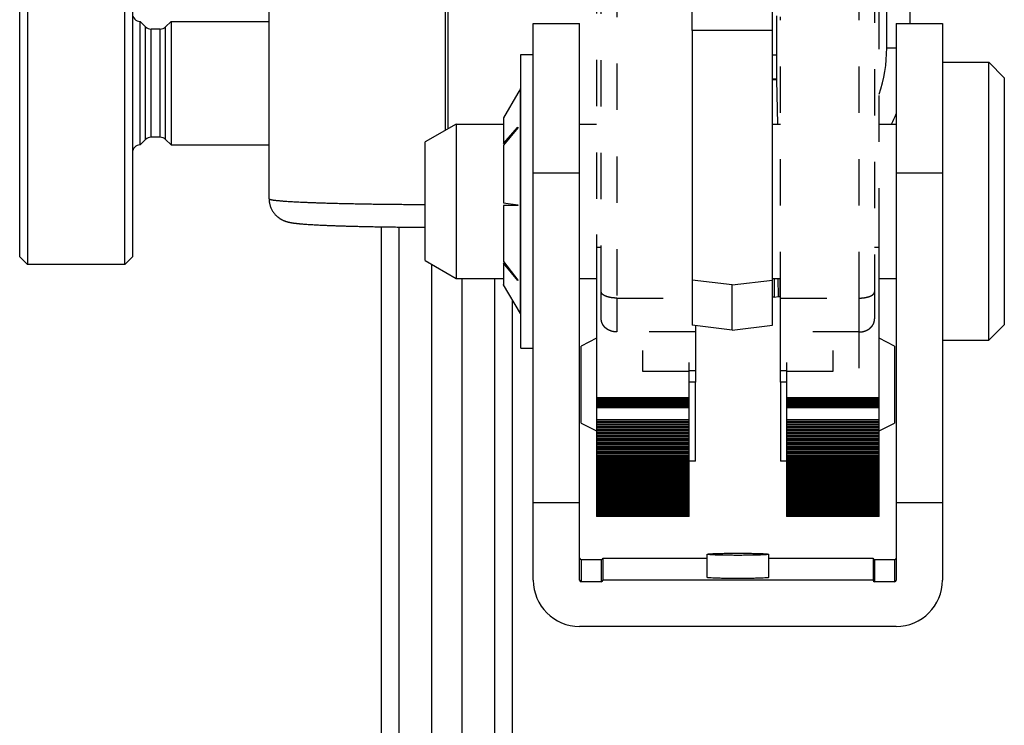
# Model space of a CAD drawing. Extents: x 117 to 632, y 106 to 545.
# Tile 2 of 8: x 117 to 180, y 329 to 375. Entities that reach past the tile are written whole.
import ezdxf

# ---------------------------------------------------------------- set-up
doc = ezdxf.new("R2010")
doc.units = 0
doc.linetypes.add('DASHED', pattern=[6, 3, -3])
doc.layers.get('0').update_dxf_attribs({"linetype": 'CONTINUOUS'})

msp = doc.modelspace()

# ---------------------------------------------------------------- linework, layer by layer
at = {"color": 7, "linetype": 'CONTINUOUS'}
for p, q in [((174.273, 387.284), (174.273, 374.897)), ((117.123, 382.794), (117.123, 371.044)), ((123.423, 371.044), (123.423, 382.794)), ((116.623, 371.044), (116.623, 382.294)), ((123.923, 382.294), (123.923, 371.044)), ((132.773, 363.559), (132.773, 378.059)), ((144.173, 377.687), (144.173, 367.986)), ((144.373, 368.101), (144.373, 377.687)), ((160.173, 374.446), (160.173, 375.912)), ((165.373, 374.446), (165.373, 375.912)), ((172.773, 373.321), (172.773, 375.711)), ((124.423, 371.044), (124.423, 375.044)), ((124.777, 374.691), (124.423, 375.044)), ((126.423, 375.044), (126.07, 374.691)), ((126.423, 375.044), (126.423, 371.044)), ((126.423, 375.044), (132.773, 375.044)), ((124.777, 367.398), (124.777, 374.691)), ((125.716, 374.544), (125.13, 374.544)), ((125.13, 367.544), (125.13, 374.544)), ((125.716, 367.544), (125.716, 374.544)), ((126.07, 367.398), (126.07, 374.691)), ((149.886, 365.243), (149.886, 374.897)), ((149.886, 374.897), (152.886, 374.897)), ((152.886, 365.243), (152.886, 374.897)), ((160.173, 374.446), (160.173, 358.298)), ((165.373, 374.446), (160.173, 374.446)), ((165.373, 358.298), (165.373, 374.446)), ((173.386, 374.897), (173.386, 365.243)), ((173.386, 374.897), (176.386, 374.897)), ((176.386, 374.897), (176.386, 365.243)), ((149.086, 363.066), (149.086, 372.897)), ((149.086, 372.897), (149.886, 372.897)), ((176.386, 372.397), (179.386, 372.397)), ((179.386, 372.398), (180.386, 371.397)), ((179.386, 363.083), (179.386, 372.397)), ((165.632, 371.255), (165.709, 368.397)), ((180.386, 371.397), (180.386, 363.118)), ((116.623, 359.794), (116.623, 371.044)), ((117.123, 371.044), (117.123, 359.294)), ((123.423, 359.294), (123.423, 371.044)), ((123.923, 371.044), (123.923, 359.794)), ((124.423, 367.044), (124.423, 371.044)), ((126.423, 371.044), (126.423, 367.044)), ((149.046, 370.673), (148.885, 370.395)), ((149.046, 363.143), (149.046, 370.673)), ((148.887, 370.392), (147.963, 368.791)), ((148.887, 370.394), (148.887, 370.392)), ((147.963, 368.797), (147.963, 368.796)), ((147.963, 368.791), (147.963, 368.797)), ((147.965, 368.795), (147.963, 368.796)), ((147.963, 368.791), (147.963, 367.135)), ((144.886, 368.397), (142.886, 367.243)), ((144.886, 368.397), (144.886, 363.223)), ((144.886, 368.397), (147.963, 368.397)), ((147.963, 367.135), (148.887, 368.186)), ((148.887, 368.156), (147.963, 367.024)), ((148.887, 368.186), (148.887, 368.156)), ((152.886, 368.397), (153.986, 368.397)), ((165.373, 368.397), (165.886, 368.397)), ((172.286, 368.397), (173.386, 368.397)), ((124.423, 367.044), (124.777, 367.398)), ((125.716, 367.544), (125.13, 367.544)), ((126.423, 367.044), (126.07, 367.398)), ((126.423, 367.044), (132.773, 367.044)), ((142.886, 363.263), (142.886, 367.243)), ((148.032, 367.109), (147.963, 367.135)), ((147.963, 367.024), (147.963, 363.285)), ((149.886, 343.868), (149.886, 365.243)), ((149.886, 365.243), (152.886, 365.243)), ((152.886, 343.868), (152.886, 365.243)), ((173.386, 365.243), (173.386, 343.868)), ((173.386, 365.243), (176.386, 365.243)), ((176.386, 365.243), (176.386, 343.868)), ((142.886, 359.552), (142.886, 363.263)), ((144.886, 363.223), (144.886, 358.397)), ((147.963, 363.285), (148.887, 363.173)), ((148.887, 363.133), (147.963, 363.133)), ((147.963, 363.133), (147.963, 359.5)), ((148.887, 363.173), (148.887, 363.153)), ((148.887, 363.153), (148.887, 363.133)), ((149.046, 356.121), (149.046, 363.143)), ((149.086, 353.897), (149.086, 363.066)), ((179.386, 354.397), (179.386, 363.083)), ((180.386, 363.118), (180.386, 355.397)), ((140.023, 361.745), (140.023, 272.96)), ((141.172, 361.73), (141.172, 272.96)), ((153.986, 361.237), (153.986, 360.43)), ((172.286, 360.43), (172.286, 361.237)), ((153.986, 360.43), (154.286, 360.43)), ((153.986, 360.43), (153.986, 350.678)), ((171.986, 360.43), (172.286, 360.43)), ((172.286, 350.678), (172.286, 360.43)), ((117.123, 359.294), (116.623, 359.794)), ((123.423, 359.294), (123.923, 359.794)), ((123.423, 359.294), (117.123, 359.294)), ((142.886, 359.552), (144.886, 358.397)), ((143.291, 359.318), (143.291, 272.96)), ((147.963, 359.5), (148.887, 358.292)), ((147.963, 359.396), (148.023, 359.421)), ((148.887, 358.264), (147.963, 359.396)), ((147.963, 359.396), (147.963, 357.997)), ((144.886, 358.397), (147.963, 358.397)), ((145.255, 358.397), (145.255, 272.96)), ((147.374, 358.397), (147.374, 272.96)), ((152.886, 358.397), (153.986, 358.397)), ((165.373, 358.397), (165.886, 358.397)), ((165.473, 358.397), (165.473, 357.191)), ((165.756, 357.226), (165.746, 358.397)), ((165.845, 358.397), (165.855, 357.241)), ((172.286, 358.397), (173.386, 358.397)), ((147.963, 357.997), (147.963, 357.998)), ((149.046, 356.121), (147.963, 357.997)), ((148.887, 358.292), (148.887, 358.264)), ((160.173, 358.298), (160.173, 355.38)), ((162.773, 357.979), (160.173, 358.298)), ((162.773, 357.979), (165.373, 358.298)), ((162.773, 355.061), (162.773, 357.979)), ((165.373, 355.38), (165.373, 358.298)), ((165.473, 357.191), (165.756, 357.226)), ((165.886, 357.255), (165.855, 357.241)), ((148.523, 357.027), (148.523, 272.96)), ((162.773, 355.061), (160.173, 355.38)), ((162.773, 355.061), (165.373, 355.38)), ((179.385, 354.396), (180.386, 355.397)), ((153.986, 354.525), (152.986, 354.025)), ((173.286, 354.025), (172.286, 354.525)), ((149.086, 353.897), (149.886, 353.897)), ((152.986, 350.2), (152.986, 354.025)), ((173.286, 354.025), (173.286, 350.2)), ((176.386, 354.397), (179.386, 354.397)), ((156.986, 352.374), (156.986, 353.731)), ((160.386, 353.717), (160.386, 353.036)), ((165.886, 353.036), (165.886, 353.717)), ((169.286, 353.731), (169.286, 352.374)), ((159.986, 352.374), (159.986, 352.963)), ((166.286, 352.963), (166.286, 352.374)), ((159.986, 352.374), (156.986, 352.374)), ((159.986, 350.678), (159.986, 352.374)), ((169.286, 352.374), (166.286, 352.374)), ((166.286, 352.374), (166.286, 350.678)), ((160.386, 346.58), (160.386, 351.592)), ((165.886, 351.592), (165.886, 346.58)), ((152.986, 349.025), (152.986, 350.2)), ((159.986, 350.678), (153.986, 350.678)), ((153.986, 350.678), (153.986, 350.619)), ((153.986, 350.619), (153.986, 350.559)), ((159.986, 350.619), (153.986, 350.619)), ((153.986, 350.559), (153.986, 350.497)), ((159.986, 350.559), (153.986, 350.559)), ((153.986, 350.497), (153.986, 350.434)), ((159.986, 350.497), (153.986, 350.497)), ((153.986, 350.434), (153.986, 350.369)), ((159.986, 350.434), (153.986, 350.434)), ((153.986, 350.369), (153.986, 350.304)), ((159.986, 350.369), (153.986, 350.369)), ((153.986, 350.304), (153.986, 350.237)), ((159.986, 350.304), (153.986, 350.304)), ((153.986, 350.237), (153.986, 350.17)), ((159.986, 350.237), (153.986, 350.237)), ((153.986, 350.17), (153.986, 350.102)), ((159.986, 350.17), (153.986, 350.17)), ((153.986, 350.102), (153.986, 350.033)), ((159.986, 350.102), (153.986, 350.102)), ((159.986, 350.619), (159.986, 350.678)), ((159.986, 350.559), (159.986, 350.619)), ((159.986, 350.497), (159.986, 350.559)), ((159.986, 350.434), (159.986, 350.497)), ((159.986, 350.369), (159.986, 350.434)), ((159.986, 350.304), (159.986, 350.369)), ((159.986, 350.237), (159.986, 350.304)), ((159.986, 350.17), (159.986, 350.237)), ((159.986, 350.102), (159.986, 350.17)), ((159.986, 350.033), (159.986, 350.102)), ((172.286, 350.678), (166.286, 350.678)), ((166.286, 350.678), (166.286, 350.619)), ((166.286, 350.619), (166.286, 350.559)), ((172.286, 350.619), (166.286, 350.619)), ((166.286, 350.559), (166.286, 350.497)), ((172.286, 350.559), (166.286, 350.559)), ((166.286, 350.497), (166.286, 350.434)), ((172.286, 350.497), (166.286, 350.497)), ((166.286, 350.434), (166.286, 350.369)), ((172.286, 350.434), (166.286, 350.434)), ((166.286, 350.369), (166.286, 350.304)), ((172.286, 350.369), (166.286, 350.369)), ((166.286, 350.304), (166.286, 350.237)), ((172.286, 350.304), (166.286, 350.304)), ((166.286, 350.237), (166.286, 350.17)), ((172.286, 350.237), (166.286, 350.237)), ((166.286, 350.17), (166.286, 350.102)), ((172.286, 350.17), (166.286, 350.17)), ((166.286, 350.102), (166.286, 350.033)), ((172.286, 350.102), (166.286, 350.102)), ((172.286, 350.619), (172.286, 350.678)), ((172.286, 350.559), (172.286, 350.619)), ((172.286, 350.497), (172.286, 350.559)), ((172.286, 350.434), (172.286, 350.497)), ((172.286, 350.369), (172.286, 350.434)), ((172.286, 350.304), (172.286, 350.369)), ((172.286, 350.237), (172.286, 350.304)), ((172.286, 350.17), (172.286, 350.237)), ((172.286, 350.102), (172.286, 350.17)), ((172.286, 350.033), (172.286, 350.102)), ((173.286, 350.2), (173.286, 349.025)), ((153.986, 350.033), (153.986, 349.247)), ((159.986, 350.033), (153.986, 350.033)), ((159.986, 349.247), (159.986, 350.033)), ((166.286, 350.033), (166.286, 349.247)), ((172.286, 350.033), (166.286, 350.033)), ((172.286, 349.247), (172.286, 350.033)), ((152.986, 349.025), (153.986, 348.525)), ((153.986, 349.247), (153.986, 349.147)), ((159.986, 349.247), (153.986, 349.247)), ((153.986, 349.147), (153.986, 349.047)), ((159.986, 349.147), (153.986, 349.147)), ((153.986, 349.047), (153.986, 348.948)), ((159.986, 349.047), (153.986, 349.047)), ((153.986, 348.948), (153.986, 348.848)), ((159.986, 348.948), (153.986, 348.948)), ((153.986, 348.848), (153.986, 348.749)), ((159.986, 348.848), (153.986, 348.848)), ((159.986, 349.147), (159.986, 349.247)), ((159.986, 349.047), (159.986, 349.147)), ((159.986, 348.948), (159.986, 349.047)), ((159.986, 348.848), (159.986, 348.948)), ((159.986, 348.749), (159.986, 348.848)), ((166.286, 349.247), (166.286, 349.147)), ((172.286, 349.247), (166.286, 349.247)), ((166.286, 349.147), (166.286, 349.047)), ((172.286, 349.147), (166.286, 349.147)), ((166.286, 349.047), (166.286, 348.948)), ((172.286, 349.047), (166.286, 349.047)), ((166.286, 348.948), (166.286, 348.848)), ((172.286, 348.948), (166.286, 348.948)), ((166.286, 348.848), (166.286, 348.749)), ((172.286, 348.848), (166.286, 348.848)), ((172.286, 349.147), (172.286, 349.247)), ((172.286, 349.047), (172.286, 349.147)), ((172.286, 348.948), (172.286, 349.047)), ((172.286, 348.525), (173.286, 349.025)), ((172.286, 348.848), (172.286, 348.948)), ((172.286, 348.749), (172.286, 348.848)), ((153.986, 348.749), (153.986, 348.651)), ((159.986, 348.749), (153.986, 348.749)), ((153.986, 348.651), (153.986, 348.553)), ((159.986, 348.651), (153.986, 348.651)), ((153.986, 348.553), (153.986, 348.455)), ((159.986, 348.553), (153.986, 348.553)), ((153.986, 348.455), (153.986, 348.358)), ((159.986, 348.455), (153.986, 348.455)), ((153.986, 348.358), (153.986, 348.261)), ((159.986, 348.358), (153.986, 348.358)), ((153.986, 348.261), (153.986, 348.164)), ((159.986, 348.261), (153.986, 348.261)), ((153.986, 348.164), (153.986, 348.069)), ((159.986, 348.164), (153.986, 348.164)), ((159.986, 348.651), (159.986, 348.749)), ((159.986, 348.553), (159.986, 348.651)), ((159.986, 348.455), (159.986, 348.553)), ((159.986, 348.358), (159.986, 348.455)), ((159.986, 348.261), (159.986, 348.358)), ((159.986, 348.164), (159.986, 348.261)), ((159.986, 348.069), (159.986, 348.164)), ((166.286, 348.749), (166.286, 348.651)), ((172.286, 348.749), (166.286, 348.749)), ((166.286, 348.651), (166.286, 348.553)), ((172.286, 348.651), (166.286, 348.651)), ((166.286, 348.553), (166.286, 348.455)), ((172.286, 348.553), (166.286, 348.553)), ((166.286, 348.455), (166.286, 348.358)), ((172.286, 348.455), (166.286, 348.455)), ((166.286, 348.358), (166.286, 348.261)), ((172.286, 348.358), (166.286, 348.358)), ((166.286, 348.261), (166.286, 348.164)), ((172.286, 348.261), (166.286, 348.261)), ((166.286, 348.164), (166.286, 348.069)), ((172.286, 348.164), (166.286, 348.164)), ((172.286, 348.651), (172.286, 348.749)), ((172.286, 348.553), (172.286, 348.651)), ((172.286, 348.455), (172.286, 348.553)), ((172.286, 348.358), (172.286, 348.455)), ((172.286, 348.261), (172.286, 348.358)), ((172.286, 348.164), (172.286, 348.261)), ((172.286, 348.069), (172.286, 348.164)), ((153.986, 348.069), (153.986, 347.974)), ((159.986, 348.069), (153.986, 348.069)), ((153.986, 347.974), (153.986, 347.879)), ((159.986, 347.974), (153.986, 347.974)), ((153.986, 347.879), (153.986, 347.785)), ((159.986, 347.879), (153.986, 347.879)), ((153.986, 347.785), (153.986, 347.692)), ((159.986, 347.785), (153.986, 347.785)), ((153.986, 347.692), (153.986, 347.6)), ((159.986, 347.692), (153.986, 347.692)), ((153.986, 347.6), (153.986, 347.508)), ((159.986, 347.6), (153.986, 347.6)), ((153.986, 347.508), (153.986, 347.418)), ((159.986, 347.508), (153.986, 347.508)), ((159.986, 347.974), (159.986, 348.069)), ((159.986, 347.879), (159.986, 347.974)), ((159.986, 347.785), (159.986, 347.879)), ((159.986, 347.692), (159.986, 347.785)), ((159.986, 347.6), (159.986, 347.692)), ((159.986, 347.508), (159.986, 347.6)), ((159.986, 347.418), (159.986, 347.508)), ((166.286, 348.069), (166.286, 347.974)), ((172.286, 348.069), (166.286, 348.069)), ((166.286, 347.974), (166.286, 347.879)), ((172.286, 347.974), (166.286, 347.974)), ((166.286, 347.879), (166.286, 347.785)), ((172.286, 347.879), (166.286, 347.879)), ((166.286, 347.785), (166.286, 347.692)), ((172.286, 347.785), (166.286, 347.785)), ((166.286, 347.692), (166.286, 347.6)), ((172.286, 347.692), (166.286, 347.692)), ((166.286, 347.6), (166.286, 347.508)), ((172.286, 347.6), (166.286, 347.6)), ((166.286, 347.508), (166.286, 347.418)), ((172.286, 347.508), (166.286, 347.508)), ((172.286, 347.974), (172.286, 348.069)), ((172.286, 347.879), (172.286, 347.974)), ((172.286, 347.785), (172.286, 347.879)), ((172.286, 347.692), (172.286, 347.785)), ((172.286, 347.6), (172.286, 347.692)), ((172.286, 347.508), (172.286, 347.6)), ((172.286, 347.418), (172.286, 347.508)), ((153.986, 347.418), (153.986, 347.322)), ((159.986, 347.418), (153.986, 347.418)), ((153.986, 347.322), (153.986, 347.227)), ((159.986, 347.322), (153.986, 347.322)), ((153.986, 347.227), (153.986, 347.134)), ((159.986, 347.227), (153.986, 347.227)), ((153.986, 347.134), (153.986, 347.041)), ((159.986, 347.134), (153.986, 347.134)), ((153.986, 347.041), (153.986, 346.949)), ((159.986, 347.041), (153.986, 347.041)), ((153.986, 346.949), (153.986, 346.858)), ((159.986, 346.949), (153.986, 346.949)), ((159.986, 347.322), (159.986, 347.418)), ((159.986, 347.227), (159.986, 347.322)), ((159.986, 347.134), (159.986, 347.227)), ((159.986, 347.041), (159.986, 347.134)), ((159.986, 346.949), (159.986, 347.041)), ((159.986, 346.858), (159.986, 346.949)), ((166.286, 347.418), (166.286, 347.322)), ((172.286, 347.418), (166.286, 347.418)), ((166.286, 347.322), (166.286, 347.227)), ((172.286, 347.322), (166.286, 347.322)), ((166.286, 347.227), (166.286, 347.134)), ((172.286, 347.227), (166.286, 347.227)), ((166.286, 347.134), (166.286, 347.041)), ((172.286, 347.134), (166.286, 347.134)), ((166.286, 347.041), (166.286, 346.949)), ((172.286, 347.041), (166.286, 347.041)), ((166.286, 346.949), (166.286, 346.858)), ((172.286, 346.949), (166.286, 346.949)), ((172.286, 347.322), (172.286, 347.418)), ((172.286, 347.227), (172.286, 347.322)), ((172.286, 347.134), (172.286, 347.227)), ((172.286, 347.041), (172.286, 347.134)), ((172.286, 346.949), (172.286, 347.041)), ((172.286, 346.858), (172.286, 346.949)), ((153.986, 346.858), (153.986, 346.767)), ((159.986, 346.858), (153.986, 346.858)), ((153.986, 346.767), (153.986, 346.678)), ((159.986, 346.767), (153.986, 346.767)), ((153.986, 346.678), (153.986, 346.59)), ((159.986, 346.678), (153.986, 346.678)), ((153.986, 346.59), (153.986, 346.502)), ((159.986, 346.59), (153.986, 346.59)), ((153.986, 346.502), (153.986, 346.416)), ((159.986, 346.502), (153.986, 346.502)), ((153.986, 346.416), (153.986, 346.33)), ((159.986, 346.416), (153.986, 346.416)), ((153.986, 346.33), (153.986, 346.245)), ((159.986, 346.33), (153.986, 346.33)), ((153.986, 346.245), (153.986, 346.161)), ((159.986, 346.245), (153.986, 346.245)), ((159.986, 346.767), (159.986, 346.858)), ((159.986, 346.678), (159.986, 346.767)), ((159.986, 346.59), (159.986, 346.678)), ((159.986, 346.502), (159.986, 346.59)), ((160.386, 346.58), (159.986, 346.58)), ((159.986, 346.416), (159.986, 346.502)), ((159.986, 346.33), (159.986, 346.416)), ((159.986, 346.245), (159.986, 346.33)), ((159.986, 346.161), (159.986, 346.245)), ((166.286, 346.58), (165.886, 346.58)), ((166.286, 346.858), (166.286, 346.767)), ((172.286, 346.858), (166.286, 346.858)), ((166.286, 346.767), (166.286, 346.678)), ((172.286, 346.767), (166.286, 346.767)), ((166.286, 346.678), (166.286, 346.59)), ((172.286, 346.678), (166.286, 346.678)), ((166.286, 346.59), (166.286, 346.502)), ((172.286, 346.59), (166.286, 346.59)), ((166.286, 346.502), (166.286, 346.416)), ((172.286, 346.502), (166.286, 346.502)), ((166.286, 346.416), (166.286, 346.33)), ((172.286, 346.416), (166.286, 346.416)), ((166.286, 346.33), (166.286, 346.245)), ((172.286, 346.33), (166.286, 346.33)), ((166.286, 346.245), (166.286, 346.161)), ((172.286, 346.245), (166.286, 346.245)), ((172.286, 346.767), (172.286, 346.858)), ((172.286, 346.678), (172.286, 346.767)), ((172.286, 346.59), (172.286, 346.678)), ((172.286, 346.502), (172.286, 346.59)), ((172.286, 346.416), (172.286, 346.502)), ((172.286, 346.33), (172.286, 346.416)), ((172.286, 346.245), (172.286, 346.33)), ((172.286, 346.161), (172.286, 346.245)), ((153.986, 346.161), (153.986, 346.079)), ((159.986, 346.161), (153.986, 346.161)), ((153.986, 346.079), (153.986, 345.997)), ((159.986, 346.079), (153.986, 346.079)), ((153.986, 345.997), (153.986, 345.916)), ((159.986, 345.997), (153.986, 345.997)), ((153.986, 345.916), (153.986, 345.836)), ((159.986, 345.916), (153.986, 345.916)), ((153.986, 345.836), (153.986, 345.757)), ((159.986, 345.836), (153.986, 345.836)), ((153.986, 345.757), (153.986, 345.679)), ((159.986, 345.757), (153.986, 345.757)), ((153.986, 345.679), (153.986, 345.599)), ((159.986, 345.679), (153.986, 345.679)), ((153.986, 345.599), (153.986, 345.52)), ((159.986, 345.599), (153.986, 345.599)), ((159.986, 346.079), (159.986, 346.161)), ((159.986, 345.997), (159.986, 346.079)), ((159.986, 345.916), (159.986, 345.997)), ((159.986, 345.836), (159.986, 345.916)), ((159.986, 345.757), (159.986, 345.836)), ((159.986, 345.679), (159.986, 345.757)), ((159.986, 345.599), (159.986, 345.679)), ((159.986, 345.52), (159.986, 345.599)), ((166.286, 346.161), (166.286, 346.079)), ((172.286, 346.161), (166.286, 346.161)), ((166.286, 346.079), (166.286, 345.997)), ((172.286, 346.079), (166.286, 346.079)), ((166.286, 345.997), (166.286, 345.916)), ((172.286, 345.997), (166.286, 345.997)), ((166.286, 345.916), (166.286, 345.836)), ((172.286, 345.916), (166.286, 345.916)), ((166.286, 345.836), (166.286, 345.757)), ((172.286, 345.836), (166.286, 345.836)), ((166.286, 345.757), (166.286, 345.679)), ((172.286, 345.757), (166.286, 345.757)), ((166.286, 345.679), (166.286, 345.599)), ((172.286, 345.679), (166.286, 345.679)), ((166.286, 345.599), (166.286, 345.52)), ((172.286, 345.599), (166.286, 345.599)), ((172.286, 346.079), (172.286, 346.161)), ((172.286, 345.997), (172.286, 346.079)), ((172.286, 345.916), (172.286, 345.997)), ((172.286, 345.836), (172.286, 345.916)), ((172.286, 345.757), (172.286, 345.836)), ((172.286, 345.679), (172.286, 345.757)), ((172.286, 345.599), (172.286, 345.679)), ((172.286, 345.52), (172.286, 345.599)), ((153.986, 345.52), (153.986, 345.442)), ((159.986, 345.52), (153.986, 345.52)), ((153.986, 345.442), (153.986, 345.366)), ((159.986, 345.442), (153.986, 345.442)), ((153.986, 345.366), (153.986, 345.29)), ((159.986, 345.366), (153.986, 345.366)), ((153.986, 345.29), (153.986, 345.215)), ((159.986, 345.29), (153.986, 345.29)), ((159.986, 345.215), (153.986, 345.215)), ((153.986, 345.215), (153.986, 345.142)), ((159.986, 345.142), (153.986, 345.142)), ((153.986, 345.142), (153.986, 345.07)), ((159.986, 345.07), (153.986, 345.07)), ((153.986, 345.07), (153.986, 344.999)), ((159.986, 344.999), (153.986, 344.999)), ((153.986, 344.999), (153.986, 344.929)), ((159.986, 345.442), (159.986, 345.52)), ((159.986, 345.366), (159.986, 345.442)), ((159.986, 345.29), (159.986, 345.366)), ((159.986, 345.215), (159.986, 345.29)), ((159.986, 345.142), (159.986, 345.215)), ((159.986, 345.07), (159.986, 345.142)), ((159.986, 344.999), (159.986, 345.07)), ((159.986, 344.929), (159.986, 344.999)), ((166.286, 345.52), (166.286, 345.442)), ((172.286, 345.52), (166.286, 345.52)), ((166.286, 345.442), (166.286, 345.366)), ((172.286, 345.442), (166.286, 345.442)), ((166.286, 345.366), (166.286, 345.29)), ((172.286, 345.366), (166.286, 345.366)), ((166.286, 345.29), (166.286, 345.215)), ((172.286, 345.29), (166.286, 345.29)), ((172.286, 345.215), (166.286, 345.215)), ((166.286, 345.215), (166.286, 345.142)), ((172.286, 345.142), (166.286, 345.142)), ((166.286, 345.142), (166.286, 345.07)), ((172.286, 345.07), (166.286, 345.07)), ((166.286, 345.07), (166.286, 344.999)), ((172.286, 344.999), (166.286, 344.999)), ((166.286, 344.999), (166.286, 344.929)), ((172.286, 345.442), (172.286, 345.52)), ((172.286, 345.366), (172.286, 345.442)), ((172.286, 345.29), (172.286, 345.366)), ((172.286, 345.215), (172.286, 345.29)), ((172.286, 345.142), (172.286, 345.215)), ((172.286, 345.07), (172.286, 345.142)), ((172.286, 344.999), (172.286, 345.07)), ((172.286, 344.929), (172.286, 344.999)), ((159.986, 344.929), (153.986, 344.929)), ((153.986, 344.929), (153.986, 344.861)), ((159.986, 344.861), (153.986, 344.861)), ((153.986, 344.861), (153.986, 344.794)), ((159.986, 344.794), (153.986, 344.794)), ((153.986, 344.794), (153.986, 344.728)), ((159.986, 344.728), (153.986, 344.728)), ((153.986, 344.728), (153.986, 344.664)), ((159.986, 344.664), (153.986, 344.664)), ((153.986, 344.664), (153.986, 344.601)), ((159.986, 344.601), (153.986, 344.601)), ((153.986, 344.601), (153.986, 344.539)), ((159.986, 344.539), (153.986, 344.539)), ((153.986, 344.539), (153.986, 344.48)), ((159.986, 344.48), (153.986, 344.48)), ((153.986, 344.48), (153.986, 344.421)), ((159.986, 344.421), (153.986, 344.421)), ((153.986, 344.421), (153.986, 344.364)), ((159.986, 344.364), (153.986, 344.364)), ((153.986, 344.364), (153.986, 344.309)), ((159.986, 344.861), (159.986, 344.929)), ((159.986, 344.794), (159.986, 344.861)), ((159.986, 344.728), (159.986, 344.794)), ((159.986, 344.664), (159.986, 344.728)), ((159.986, 344.601), (159.986, 344.664)), ((159.986, 344.539), (159.986, 344.601)), ((159.986, 344.48), (159.986, 344.539)), ((159.986, 344.421), (159.986, 344.48)), ((159.986, 344.364), (159.986, 344.421)), ((159.986, 344.309), (159.986, 344.364)), ((172.286, 344.929), (166.286, 344.929)), ((166.286, 344.929), (166.286, 344.861)), ((172.286, 344.861), (166.286, 344.861)), ((166.286, 344.861), (166.286, 344.794)), ((172.286, 344.794), (166.286, 344.794)), ((166.286, 344.794), (166.286, 344.728)), ((172.286, 344.728), (166.286, 344.728)), ((166.286, 344.728), (166.286, 344.664)), ((172.286, 344.664), (166.286, 344.664)), ((166.286, 344.664), (166.286, 344.601)), ((172.286, 344.601), (166.286, 344.601)), ((166.286, 344.601), (166.286, 344.539)), ((172.286, 344.539), (166.286, 344.539)), ((166.286, 344.539), (166.286, 344.48)), ((172.286, 344.48), (166.286, 344.48)), ((166.286, 344.48), (166.286, 344.421)), ((172.286, 344.421), (166.286, 344.421)), ((166.286, 344.421), (166.286, 344.364)), ((172.286, 344.364), (166.286, 344.364)), ((166.286, 344.364), (166.286, 344.309)), ((172.286, 344.861), (172.286, 344.929)), ((172.286, 344.794), (172.286, 344.861)), ((172.286, 344.728), (172.286, 344.794)), ((172.286, 344.664), (172.286, 344.728)), ((172.286, 344.601), (172.286, 344.664)), ((172.286, 344.539), (172.286, 344.601)), ((172.286, 344.48), (172.286, 344.539)), ((172.286, 344.421), (172.286, 344.48)), ((172.286, 344.364), (172.286, 344.421)), ((172.286, 344.309), (172.286, 344.364)), ((149.886, 338.871), (149.886, 343.868)), ((152.886, 343.868), (149.886, 343.868)), ((152.886, 338.871), (152.886, 343.868)), ((159.986, 344.309), (153.986, 344.309)), ((153.986, 344.309), (153.986, 344.254)), ((159.986, 344.254), (153.986, 344.254)), ((153.986, 344.254), (153.986, 344.201)), ((159.986, 344.201), (153.986, 344.201)), ((153.986, 344.201), (153.986, 344.15)), ((159.986, 344.15), (153.986, 344.15)), ((153.986, 344.15), (153.986, 344.1)), ((159.986, 344.1), (153.986, 344.1)), ((153.986, 344.1), (153.986, 344.052)), ((159.986, 344.052), (153.986, 344.052)), ((153.986, 344.052), (153.986, 344.005)), ((159.986, 344.005), (153.986, 344.005)), ((153.986, 344.005), (153.986, 343.959)), ((159.986, 343.959), (153.986, 343.959)), ((153.986, 343.959), (153.986, 343.915)), ((159.986, 343.915), (153.986, 343.915)), ((153.986, 343.915), (153.986, 343.873)), ((153.986, 343.873), (153.986, 343.831)), ((159.986, 343.873), (153.986, 343.873)), ((153.986, 343.831), (153.986, 343.791)), ((159.986, 343.831), (153.986, 343.831)), ((153.986, 343.791), (153.986, 343.752)), ((159.986, 343.791), (153.986, 343.791)), ((153.986, 343.752), (153.986, 343.714)), ((159.986, 343.752), (153.986, 343.752)), ((153.986, 343.714), (153.986, 343.677)), ((159.986, 343.714), (153.986, 343.714)), ((159.986, 344.254), (159.986, 344.309)), ((159.986, 344.201), (159.986, 344.254)), ((159.986, 344.15), (159.986, 344.201)), ((159.986, 344.1), (159.986, 344.15)), ((159.986, 344.052), (159.986, 344.1)), ((159.986, 344.005), (159.986, 344.052)), ((159.986, 343.959), (159.986, 344.005)), ((159.986, 343.915), (159.986, 343.959)), ((159.986, 343.873), (159.986, 343.915)), ((159.986, 343.831), (159.986, 343.873)), ((159.986, 343.791), (159.986, 343.831)), ((159.986, 343.752), (159.986, 343.791)), ((159.986, 343.714), (159.986, 343.752)), ((159.986, 343.677), (159.986, 343.714)), ((172.286, 344.309), (166.286, 344.309)), ((166.286, 344.309), (166.286, 344.254)), ((172.286, 344.254), (166.286, 344.254)), ((166.286, 344.254), (166.286, 344.201)), ((172.286, 344.201), (166.286, 344.201)), ((166.286, 344.201), (166.286, 344.15)), ((172.286, 344.15), (166.286, 344.15)), ((166.286, 344.15), (166.286, 344.1)), ((172.286, 344.1), (166.286, 344.1)), ((166.286, 344.1), (166.286, 344.052)), ((172.286, 344.052), (166.286, 344.052)), ((166.286, 344.052), (166.286, 344.005)), ((172.286, 344.005), (166.286, 344.005)), ((166.286, 344.005), (166.286, 343.959)), ((172.286, 343.959), (166.286, 343.959)), ((166.286, 343.959), (166.286, 343.915)), ((172.286, 343.915), (166.286, 343.915)), ((166.286, 343.915), (166.286, 343.873)), ((166.286, 343.873), (166.286, 343.831)), ((172.286, 343.873), (166.286, 343.873)), ((166.286, 343.831), (166.286, 343.791)), ((172.286, 343.831), (166.286, 343.831)), ((166.286, 343.791), (166.286, 343.752)), ((172.286, 343.791), (166.286, 343.791)), ((166.286, 343.752), (166.286, 343.714)), ((172.286, 343.752), (166.286, 343.752)), ((166.286, 343.714), (166.286, 343.677)), ((172.286, 343.714), (166.286, 343.714)), ((172.286, 344.254), (172.286, 344.309)), ((172.286, 344.201), (172.286, 344.254)), ((172.286, 344.15), (172.286, 344.201)), ((172.286, 344.1), (172.286, 344.15)), ((172.286, 344.052), (172.286, 344.1)), ((172.286, 344.005), (172.286, 344.052)), ((172.286, 343.959), (172.286, 344.005)), ((172.286, 343.915), (172.286, 343.959)), ((172.286, 343.873), (172.286, 343.915)), ((172.286, 343.831), (172.286, 343.873)), ((172.286, 343.791), (172.286, 343.831)), ((172.286, 343.752), (172.286, 343.791)), ((172.286, 343.714), (172.286, 343.752)), ((172.286, 343.677), (172.286, 343.714)), ((176.386, 343.868), (173.386, 343.868)), ((173.386, 343.868), (173.386, 338.871)), ((176.386, 343.868), (176.386, 338.871)), ((153.986, 343.677), (153.986, 343.641)), ((159.986, 343.677), (153.986, 343.677)), ((153.986, 343.641), (153.986, 343.606)), ((159.986, 343.641), (153.986, 343.641)), ((153.986, 343.606), (153.986, 343.572)), ((159.986, 343.606), (153.986, 343.606)), ((153.986, 343.572), (153.986, 343.539)), ((159.986, 343.572), (153.986, 343.572)), ((153.986, 343.539), (153.986, 343.506)), ((159.986, 343.539), (153.986, 343.539)), ((153.986, 343.506), (153.986, 343.474)), ((159.986, 343.506), (153.986, 343.506)), ((153.986, 343.474), (153.986, 343.442)), ((159.986, 343.474), (153.986, 343.474)), ((153.986, 343.442), (153.986, 343.41)), ((159.986, 343.442), (153.986, 343.442)), ((153.986, 343.41), (153.986, 343.379)), ((159.986, 343.41), (153.986, 343.41)), ((153.986, 343.379), (153.986, 343.35)), ((159.986, 343.379), (153.986, 343.379)), ((153.986, 343.35), (153.986, 343.321)), ((159.986, 343.35), (153.986, 343.35)), ((153.986, 343.321), (153.986, 343.293)), ((159.986, 343.321), (153.986, 343.321)), ((153.986, 343.293), (153.986, 343.266)), ((159.986, 343.293), (153.986, 343.293)), ((153.986, 343.266), (153.986, 343.24)), ((159.986, 343.266), (153.986, 343.266)), ((153.986, 343.24), (153.986, 343.216)), ((159.986, 343.24), (153.986, 343.24)), ((153.986, 343.216), (153.986, 343.192)), ((159.986, 343.216), (153.986, 343.216)), ((153.986, 343.192), (153.986, 343.17)), ((159.986, 343.192), (153.986, 343.192)), ((153.986, 343.17), (153.986, 343.149)), ((159.986, 343.17), (153.986, 343.17)), ((153.986, 343.149), (153.986, 343.129)), ((159.986, 343.149), (153.986, 343.149)), ((153.986, 343.129), (153.986, 343.11)), ((159.986, 343.129), (153.986, 343.129)), ((153.986, 343.11), (153.986, 343.093)), ((159.986, 343.11), (153.986, 343.11)), ((153.986, 343.093), (153.986, 343.077)), ((159.986, 343.093), (153.986, 343.093)), ((153.986, 343.077), (153.986, 343.063)), ((159.986, 343.077), (153.986, 343.077)), ((153.986, 343.063), (153.986, 343.05)), ((159.986, 343.063), (153.986, 343.063)), ((159.986, 343.05), (153.986, 343.05)), ((153.986, 343.05), (153.986, 343.038)), ((159.986, 343.641), (159.986, 343.677)), ((159.986, 343.606), (159.986, 343.641)), ((159.986, 343.572), (159.986, 343.606)), ((159.986, 343.539), (159.986, 343.572)), ((159.986, 343.506), (159.986, 343.539)), ((159.986, 343.474), (159.986, 343.506)), ((159.986, 343.442), (159.986, 343.474)), ((159.986, 343.41), (159.986, 343.442)), ((159.986, 343.379), (159.986, 343.41)), ((159.986, 343.35), (159.986, 343.379)), ((159.986, 343.321), (159.986, 343.35)), ((159.986, 343.293), (159.986, 343.321)), ((159.986, 343.266), (159.986, 343.293)), ((159.986, 343.24), (159.986, 343.266)), ((159.986, 343.216), (159.986, 343.24)), ((159.986, 343.192), (159.986, 343.216)), ((159.986, 343.17), (159.986, 343.192)), ((159.986, 343.149), (159.986, 343.17)), ((159.986, 343.129), (159.986, 343.149)), ((159.986, 343.11), (159.986, 343.129)), ((159.986, 343.093), (159.986, 343.11)), ((159.986, 343.077), (159.986, 343.093)), ((159.986, 343.063), (159.986, 343.077)), ((159.986, 343.05), (159.986, 343.063)), ((159.986, 343.038), (159.986, 343.05)), ((166.286, 343.677), (166.286, 343.641)), ((172.286, 343.677), (166.286, 343.677)), ((166.286, 343.641), (166.286, 343.606)), ((172.286, 343.641), (166.286, 343.641)), ((166.286, 343.606), (166.286, 343.572)), ((172.286, 343.606), (166.286, 343.606)), ((166.286, 343.572), (166.286, 343.539)), ((172.286, 343.572), (166.286, 343.572)), ((166.286, 343.539), (166.286, 343.506)), ((172.286, 343.539), (166.286, 343.539)), ((166.286, 343.506), (166.286, 343.474)), ((172.286, 343.506), (166.286, 343.506)), ((166.286, 343.474), (166.286, 343.442)), ((172.286, 343.474), (166.286, 343.474)), ((166.286, 343.442), (166.286, 343.41)), ((172.286, 343.442), (166.286, 343.442)), ((166.286, 343.41), (166.286, 343.379)), ((172.286, 343.41), (166.286, 343.41)), ((166.286, 343.379), (166.286, 343.35)), ((172.286, 343.379), (166.286, 343.379)), ((166.286, 343.35), (166.286, 343.321)), ((172.286, 343.35), (166.286, 343.35)), ((166.286, 343.321), (166.286, 343.293)), ((172.286, 343.321), (166.286, 343.321)), ((166.286, 343.293), (166.286, 343.266)), ((172.286, 343.293), (166.286, 343.293)), ((166.286, 343.266), (166.286, 343.24)), ((172.286, 343.266), (166.286, 343.266)), ((166.286, 343.24), (166.286, 343.216)), ((172.286, 343.24), (166.286, 343.24)), ((166.286, 343.216), (166.286, 343.192)), ((172.286, 343.216), (166.286, 343.216)), ((166.286, 343.192), (166.286, 343.17)), ((172.286, 343.192), (166.286, 343.192)), ((166.286, 343.17), (166.286, 343.149)), ((172.286, 343.17), (166.286, 343.17)), ((166.286, 343.149), (166.286, 343.129)), ((172.286, 343.149), (166.286, 343.149)), ((166.286, 343.129), (166.286, 343.11)), ((172.286, 343.129), (166.286, 343.129)), ((166.286, 343.11), (166.286, 343.093)), ((172.286, 343.11), (166.286, 343.11)), ((166.286, 343.093), (166.286, 343.077)), ((172.286, 343.093), (166.286, 343.093)), ((166.286, 343.077), (166.286, 343.063)), ((172.286, 343.077), (166.286, 343.077)), ((166.286, 343.063), (166.286, 343.05)), ((172.286, 343.063), (166.286, 343.063)), ((172.286, 343.05), (166.286, 343.05)), ((166.286, 343.05), (166.286, 343.038)), ((172.286, 343.641), (172.286, 343.677)), ((172.286, 343.606), (172.286, 343.641)), ((172.286, 343.572), (172.286, 343.606)), ((172.286, 343.539), (172.286, 343.572)), ((172.286, 343.506), (172.286, 343.539)), ((172.286, 343.474), (172.286, 343.506)), ((172.286, 343.442), (172.286, 343.474)), ((172.286, 343.41), (172.286, 343.442)), ((172.286, 343.379), (172.286, 343.41)), ((172.286, 343.35), (172.286, 343.379)), ((172.286, 343.321), (172.286, 343.35)), ((172.286, 343.293), (172.286, 343.321)), ((172.286, 343.266), (172.286, 343.293)), ((172.286, 343.24), (172.286, 343.266)), ((172.286, 343.216), (172.286, 343.24)), ((172.286, 343.192), (172.286, 343.216)), ((172.286, 343.17), (172.286, 343.192)), ((172.286, 343.149), (172.286, 343.17)), ((172.286, 343.129), (172.286, 343.149)), ((172.286, 343.11), (172.286, 343.129)), ((172.286, 343.093), (172.286, 343.11)), ((172.286, 343.077), (172.286, 343.093)), ((172.286, 343.063), (172.286, 343.077)), ((172.286, 343.05), (172.286, 343.063)), ((172.286, 343.038), (172.286, 343.05)), ((159.986, 343.038), (153.986, 343.038)), ((153.986, 343.038), (153.986, 343.028)), ((159.986, 343.028), (153.986, 343.028)), ((153.986, 343.028), (153.986, 343.019)), ((153.986, 343.019), (153.986, 343.012)), ((159.986, 343.019), (153.986, 343.019)), ((153.986, 343.012), (153.986, 343.006)), ((159.986, 343.012), (153.986, 343.012)), ((153.986, 343.006), (153.986, 343.002)), ((159.986, 343.006), (153.986, 343.006)), ((153.986, 343.002), (153.986, 342.999)), ((159.986, 343.002), (153.986, 343.002)), ((153.986, 342.999), (153.986, 342.997)), ((159.986, 342.999), (153.986, 342.999)), ((159.986, 342.997), (153.986, 342.997)), ((153.986, 342.997), (153.986, 342.997)), ((159.986, 342.997), (153.986, 342.997)), ((159.986, 343.028), (159.986, 343.038)), ((159.986, 343.019), (159.986, 343.028)), ((159.986, 343.012), (159.986, 343.019)), ((159.986, 343.006), (159.986, 343.012)), ((159.986, 343.002), (159.986, 343.006)), ((159.986, 342.999), (159.986, 343.002)), ((159.986, 342.997), (159.986, 342.999)), ((159.986, 342.997), (159.986, 342.997)), ((172.286, 343.038), (166.286, 343.038)), ((166.286, 343.038), (166.286, 343.028)), ((172.286, 343.028), (166.286, 343.028)), ((166.286, 343.028), (166.286, 343.019)), ((166.286, 343.019), (166.286, 343.012)), ((172.286, 343.019), (166.286, 343.019)), ((166.286, 343.012), (166.286, 343.006)), ((172.286, 343.012), (166.286, 343.012)), ((166.286, 343.006), (166.286, 343.002)), ((172.286, 343.006), (166.286, 343.006)), ((166.286, 343.002), (166.286, 342.999)), ((172.286, 343.002), (166.286, 343.002)), ((166.286, 342.999), (166.286, 342.997)), ((172.286, 342.999), (166.286, 342.999)), ((172.286, 342.997), (166.286, 342.997)), ((166.286, 342.997), (166.286, 342.997)), ((172.286, 342.997), (166.286, 342.997)), ((172.286, 343.028), (172.286, 343.038)), ((172.286, 343.019), (172.286, 343.028)), ((172.286, 343.012), (172.286, 343.019)), ((172.286, 343.006), (172.286, 343.012)), ((172.286, 343.002), (172.286, 343.006)), ((172.286, 342.999), (172.286, 343.002)), ((172.286, 342.997), (172.286, 342.999)), ((172.286, 342.997), (172.286, 342.997)), ((161.136, 339.045), (161.136, 340.545)), ((165.136, 339.045), (165.136, 340.545)), ((152.986, 340.202), (154.286, 340.202)), ((152.986, 340.202), (152.986, 338.771)), ((154.286, 340.202), (154.286, 338.771)), ((154.386, 340.302), (161.136, 340.302)), ((154.386, 340.302), (154.386, 338.871)), ((165.136, 340.302), (171.886, 340.302)), ((171.886, 340.302), (171.886, 338.871)), ((171.986, 340.202), (173.286, 340.202)), ((171.986, 340.202), (171.986, 338.771)), ((173.286, 340.202), (173.286, 338.771)), ((154.286, 338.771), (152.986, 338.771)), ((171.886, 338.871), (154.386, 338.871)), ((173.286, 338.771), (171.986, 338.771)), ((173.386, 335.873), (152.886, 335.873))]:
    msp.add_line(p, q, dxfattribs=at)
at = {"color": 7, "linetype": 'DASHED'}
for p, q in [((153.986, 378.546), (153.986, 361.237)), ((155.286, 378.305), (155.286, 357.13)), ((170.986, 357.13), (170.986, 378.305)), ((172.286, 361.237), (172.286, 378.546)), ((154.286, 357.538), (154.286, 377.957)), ((171.986, 377.957), (171.986, 357.538)), ((165.636, 375.401), (165.636, 372.856)), ((165.886, 357.13), (165.886, 375.344)), ((165.636, 372.856), (165.373, 372.856)), ((165.636, 372.856), (165.636, 371.299)), ((165.636, 371.299), (165.373, 371.299)), ((165.636, 371.256), (165.373, 371.256)), ((165.636, 371.299), (165.636, 371.256)), ((154.286, 355.783), (154.286, 357.538)), ((155.286, 357.13), (160.173, 357.13)), ((155.286, 357.13), (155.286, 354.936)), ((165.886, 354.936), (165.886, 357.13)), ((165.886, 357.13), (170.986, 357.13)), ((170.986, 354.936), (170.986, 357.13)), ((171.986, 357.538), (171.986, 355.783)), ((160.386, 355.354), (160.386, 354.936)), ((160.386, 354.936), (155.286, 354.936)), ((160.386, 354.936), (160.386, 353.717)), ((165.886, 353.717), (165.886, 354.936)), ((170.986, 354.936), (165.886, 354.936)), ((170.986, 352.594), (170.986, 354.936)), ((160.386, 353.036), (160.386, 352.432)), ((165.886, 352.432), (165.886, 353.036)), ((159.986, 352.432), (160.386, 352.432)), ((160.386, 352.432), (160.386, 351.687)), ((165.886, 351.687), (165.886, 352.432)), ((165.886, 352.432), (166.286, 352.432)), ((160.386, 351.687), (159.986, 351.687)), ((160.386, 351.592), (160.386, 351.687)), ((165.886, 351.687), (165.886, 351.592)), ((166.286, 351.687), (165.886, 351.687))]:
    msp.add_line(p, q, dxfattribs=at)
at = {"color": 7, "linetype": 'CONTINUOUS'}
for centre, radius, start, end in [((124.423, 375.544), 0.5, 179.99998, 270), ((125.13, 375.044), 0.5, 225, 270), ((125.716, 375.044), 0.5, 270, 315), ((163.284, 373.321), 9.489, 341.56326, 359.99977), ((172.784, 413.003), 39.682, 269.9847, 270.86979), ((148.786, 370.823), 0.3, 329.921, 359.97876), ((163.277, 373.377), 10.997, 333.07753, 336.82061), ((125.13, 367.044), 0.5, 90, 134.99481), ((125.716, 367.044), 0.5, 45.00519, 90), ((124.423, 366.544), 0.5, 90, 180), ((165.537, 356.465), 0.729, 94.97422, 102.93912), ((165.663, 358.159), 0.938, 275.68344, 281.82176), ((148.786, 355.971), 0.3, 0.00863, 30.05036), ((152.986, 340.302), 0.1, 180.01746, 270.01745), ((154.286, 340.302), 0.1, 269.98255, 359.98254), ((171.986, 340.302), 0.1, 180.01746, 270.01745), ((173.286, 340.302), 0.1, 269.98255, 359.98254), ((152.885, 338.872), 2.999, 180.01746, 270.01745), ((152.986, 338.871), 0.1, 180.01746, 270.01745), ((154.286, 338.871), 0.1, 269.98255, 359.98254), ((171.986, 338.871), 0.1, 180.01746, 270.01745), ((173.286, 338.871), 0.1, 269.98255, 359.98254), ((173.387, 338.872), 2.999, 269.98255, 359.98254)]:
    msp.add_arc(centre, radius, start, end, dxfattribs=at)
for points, knots in [([(132.773, 363.559), (132.775, 363.2), (133.033, 362.684), (133.257, 362.443), (133.498, 362.254), (133.741, 362.138), (133.968, 362.062), (134.163, 362.02), (134.384, 361.985), (134.724, 361.946), (135.616, 361.875), (137.384, 361.804), (139.435, 361.751), (141.796, 361.721), (142.886, 361.716)], [0, 0, 0, 0.0424796, 0.0694474, 0.084146, 0.1101137, 0.1303749, 0.1666409, 0.1999579, 0.2502473, 0.3167533, 0.498178, 0.6299786, 0.7948881, 0.9239998, 0.9239998, 0.9239998]), ([(132.773, 363.559), (132.778, 363.485), (134.135, 363.378), (135.622, 363.31), (137.538, 363.254), (139.787, 363.213), (141.939, 363.193), (142.886, 363.19)], [0.0000175, 0.0000175, 0.0000175, 0.250148, 0.393038, 0.5359227, 0.6788014, 0.8216745, 0.9279715, 0.9279715, 0.9279715])]:
    msp.add_open_spline(points, degree=2, knots=knots, dxfattribs=at)
at = {"color": 7, "linetype": 'DASHED'}
for points, weights in [([(155.286, 357.13), (154.286, 357.13), (154.286, 357.538)], [1, 0.707106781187, 1]), ([(170.986, 357.13), (171.986, 357.13), (171.986, 357.538)], [1, 0.707106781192, 1]), ([(170.986, 354.936), (171.986, 354.936), (171.986, 355.783)], [1, 0.707106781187, 1])]:
    msp.add_rational_spline(points, weights, degree=2, dxfattribs=at)
msp.add_rational_spline([(155.286, 354.936), (154.872, 354.936), (154.579, 355.184), (154.286, 355.432), (154.286, 355.783)], [1, 0.92387953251, 1, 0.92387953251, 1], degree=2, knots=[0, 0, 0, 0.5, 0.5, 1, 1, 1], dxfattribs=at)
at = {"color": 7, "linetype": 'CONTINUOUS'}
for points, knots in [([(161.136, 340.545), (161.136, 340.614), (163.136, 340.614), (165.136, 340.614), (165.136, 340.545)], [0.5, 0.5, 0.5, 0.75, 0.75, 1, 1, 1]), ([(165.136, 340.545), (165.136, 340.475), (163.136, 340.475), (161.136, 340.475), (161.136, 340.545)], [0, 0, 0, 0.25, 0.25, 0.5, 0.5, 0.5]), ([(165.136, 339.045), (165.136, 338.976), (163.136, 338.976), (161.136, 338.976), (161.136, 339.045)], [0, 0, 0, 0.25, 0.25, 0.5, 0.5, 0.5])]:
    msp.add_rational_spline(points, [1, 0.707106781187, 1, 0.707106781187, 1], degree=2, knots=knots, dxfattribs=at)

doc.saveas('drawing.dxf')
